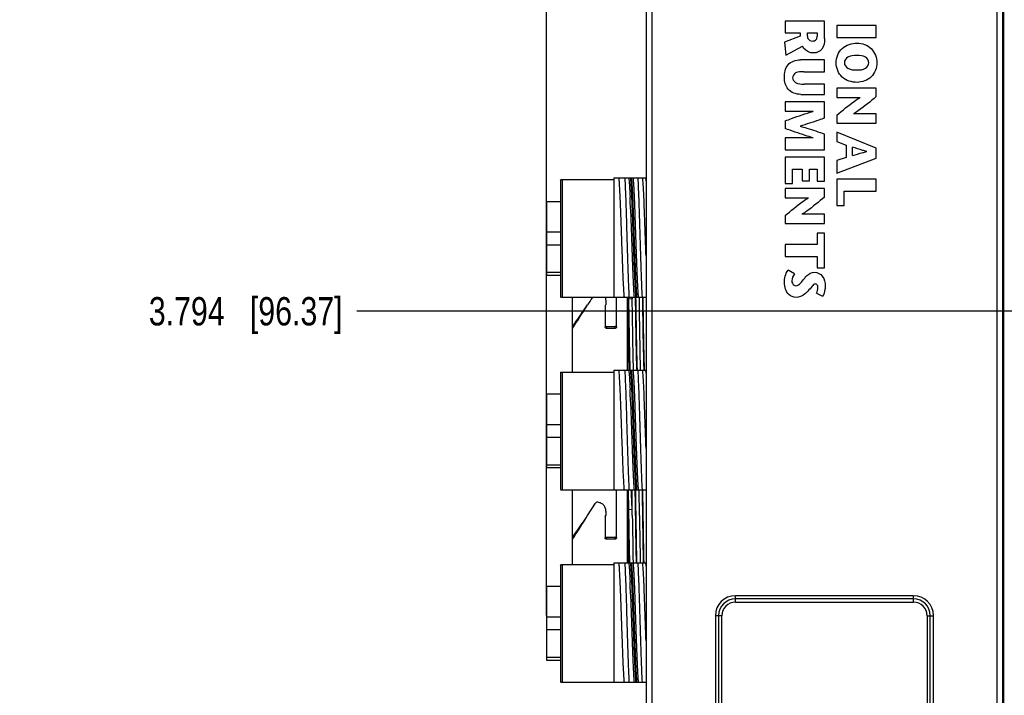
# Model space of a CAD drawing. Header units: inches. Extents: x 0 to 34, y 0 to 22.
# Tile 42 of 59: x 15.1 to 19.4, y 10.5 to 13.4. Entities that reach past the tile are written whole.
import ezdxf

# ---------------------------------------------------------------- set-up
doc = ezdxf.new("R2010")
doc.units = ezdxf.units.IN
doc.header["$LTSCALE"] = 1.87
doc.header["$MEASUREMENT"] = 0
doc.layers.get('0').update_dxf_attribs({"linetype": 'CONTINUOUS'})
doc.layers.add('DIMENSIONS', color=7, linetype='CONTINUOUS')
doc.styles.get("Standard").update_dxf_attribs({"font": 'txt', "width": 0.8})
doc.dimstyles.new('DIMSTYLE_1', dxfattribs={"dimtxt": 0.125, "dimasz": 0.18, "dimexe": 0.125, "dimexo": 0.0625, "dimgap": 0.03125, "dimtad": 0, "dimtih": 1, "dimtoh": 1, "dimdec": 3, "dimzin": 4, "dimdsep": 46, "dimtxsty": 'STANDARD', "dimblk": '_FILLED', "dimblk1": '_FILLED', "dimblk2": '_FILLED', "dimcen": 0.09, "dimadec": 0, "dimazin": 0, "dimtp": 0.001, "dimtm": 0.001, "dimtfac": 1, "dimtdec": 3, "dimtofl": 0, "dimtmove": 0, "dimatfit": 3, "dimldrblk": '_FILLED', "dimfxl": 1, "dimtolj": 1, "dimtzin": 4, "dimarcsym": 0})
doc.dimstyles.new('DIMSTYLE_2', dxfattribs={"dimtxt": 0.125, "dimasz": 0.18, "dimexe": 0.125, "dimexo": 0.0625, "dimgap": 0.0625, "dimtad": 0, "dimtih": 1, "dimtoh": 1, "dimdec": 3, "dimzin": 4, "dimdsep": 46, "dimtxsty": 'STANDARD', "dimblk": '_FILLED', "dimblk1": '_FILLED', "dimblk2": '_FILLED', "dimcen": 0.09, "dimadec": 0, "dimazin": 0, "dimtp": 0.001, "dimtm": 0.001, "dimtfac": 1, "dimtdec": 3, "dimtofl": 0, "dimtmove": 0, "dimatfit": 3, "dimldrblk": '_FILLED', "dimfxl": 1, "dimtolj": 1, "dimtzin": 4, "dimarcsym": 0})

# ---------------------------------------------------------------- blocks, each defined once
blk = doc.blocks.new('*D2')
at = {"layer": 'DIMENSIONS', "color": 2, "linetype": 'CONTINUOUS'}
blk.add_line((20.8037, 12.1534), (16.5649, 12.1534), dxfattribs=at)
at = {"layer": 'DIMENSIONS', "color": 2, "linetype": 'CONTINUOUS', "insert": (16.5024, 12.2159), "char_height": 0.125, "width": 1.325, "attachment_point": 3, "line_spacing_factor": 0.9}
blk.add_mtext('3.794{\\Ftxt.shx;\\W1.000000;\\H0.125000; }[96.37]', dxfattribs=at)
blk = doc.blocks.new('_FILLED')
at = {"color": 0, "linetype": 'BYBLOCK'}
blk.add_solid([(0, 0), (-1, 0.174), (-1, -0.174)], dxfattribs=at)
blk = doc.blocks.new('*D3')
at = {"layer": 'DIMENSIONS', "color": 2, "linetype": 'CONTINUOUS'}
blk.add_line((19.3717, 14.6534), (16.5649, 14.6534), dxfattribs=at)
at = {"layer": 'DIMENSIONS', "color": 2, "linetype": 'CONTINUOUS', "insert": (16.5024, 14.7159), "char_height": 0.125, "width": 1.425, "attachment_point": 3, "line_spacing_factor": 0.9}
blk.add_mtext('6.294{\\Ftxt.shx;\\W1.000000;\\H0.125000; }[159.87]', dxfattribs=at)
blk = doc.blocks.new('*D4')
at = {"layer": 'DIMENSIONS', "color": 2, "linetype": 'CONTINUOUS'}
blk.add_line((18.1807, 15.9474), (16.5649, 15.9474), dxfattribs=at)
at = {"layer": 'DIMENSIONS', "color": 2, "linetype": 'CONTINUOUS', "insert": (16.5024, 16.0099), "char_height": 0.125, "width": 1.425, "attachment_point": 3, "line_spacing_factor": 0.9}
blk.add_mtext('7.588{\\Ftxt.shx;\\W1.000000;\\H0.125000; }[192.73]', dxfattribs=at)
blk = doc.blocks.new('*D15')
at = {"layer": 'DIMENSIONS', "color": 2, "linetype": 'CONTINUOUS'}
blk.add_line((17.4026, 10.8099), (17.4026, 16.6349), dxfattribs=at)
at = {"layer": 'DIMENSIONS', "color": 2, "linetype": 'CONTINUOUS', "insert": (17.3401, 16.6974), "char_height": 0.125, "width": 1.825, "attachment_point": 1, "rotation": 90, "line_spacing_factor": 0.9}
blk.add_mtext('3X 12.485{\\Ftxt.shx;\\W1.000000;\\H0.125000; }[317.11]', dxfattribs=at)
blk = doc.blocks.new('*D17')
at = {"layer": 'DIMENSIONS', "color": 2, "linetype": 'CONTINUOUS'}
for p, q in [((29.5057, 15.9474), (31.5122, 15.9474)), ((31.3872, 15.9474), (31.3872, 12.2709)), ((31.3872, 8.3444), (31.3872, 12.0209)), ((18.8503, 8.3444), (31.5122, 8.3444))]:
    blk.add_line(p, q, dxfattribs=at)
at = {"layer": 'DIMENSIONS', "color": 2, "linetype": 'CONTINUOUS', "xscale": 0.18, "yscale": 0.18, "zscale": 0.18}
for p, rotation in [((31.3872, 15.9474), 90), ((31.3872, 8.3444), 270)]:
    blk.add_blockref('_FILLED', p, dxfattribs=dict(at, rotation=rotation))
at = {"layer": 'DIMENSIONS', "color": 2, "linetype": 'CONTINUOUS', "insert": (31.3872, 12.2084), "char_height": 0.125, "width": 1.625, "attachment_point": 2, "line_spacing_factor": 0.9}
blk.add_mtext('(7.603{\\Ftxt.shx;\\W1.000000;\\H0.125000; }[193.12])', dxfattribs=at)

msp = doc.modelspace()

# ---------------------------------------------------------------- linework, layer by layer
at = {"color": 7, "linetype": 'CONTINUOUS'}
for p, q in [((19.3918, 8.4028), (19.3918, 15.904)), ((19.4168, 8.4272), (19.4168, 15.8796)), ((19.4211, 8.4229), (19.4211, 15.8839)), ((17.8426, 15.5034), (17.8426, 8.8034)), ((17.867, 15.5034), (17.867, 8.8034)), ((18.4556, 13.4348), (18.4556, 13.3823)), ((18.63, 13.4348), (18.4556, 13.4348)), ((18.63, 13.3572), (18.63, 13.4348)), ((18.6839, 13.4152), (18.6839, 13.3626)), ((18.8582, 13.4152), (18.6839, 13.4152)), ((18.8582, 13.3626), (18.8582, 13.4152)), ((18.5216, 13.3686), (18.4527, 13.341)), ((18.4556, 13.3823), (18.5216, 13.3823)), ((18.5216, 13.3823), (18.5216, 13.3686)), ((18.5545, 13.3674), (18.5545, 13.3823)), ((18.5545, 13.3823), (18.5973, 13.3823)), ((18.5973, 13.3823), (18.5973, 13.3684)), ((18.6839, 13.3626), (18.8582, 13.3626)), ((18.4527, 13.341), (18.4584, 13.2847)), ((18.4584, 13.2847), (18.5331, 13.3233)), ((18.63, 13.2633), (18.5234, 13.2633)), ((18.63, 13.2107), (18.63, 13.2633)), ((18.5388, 13.2107), (18.63, 13.2107)), ((18.63, 13.1565), (18.5396, 13.1565)), ((18.63, 13.1111), (18.63, 13.1565)), ((18.6839, 13.1391), (18.6839, 13.0977)), ((18.8582, 13.1391), (18.6839, 13.1391)), ((18.8582, 13.101), (18.8582, 13.1391)), ((18.5246, 13.1111), (18.63, 13.1111)), ((18.6839, 13.0977), (18.7868, 13.0977)), ((18.4556, 13.0778), (18.4556, 13.0365)), ((18.63, 13.0778), (18.4556, 13.0778)), ((18.63, 13.0066), (18.63, 13.0778)), ((18.4556, 13.0365), (18.5791, 13.0364)), ((18.6839, 13.019), (18.6839, 12.9839)), ((18.8582, 13.0253), (18.7576, 13.0253)), ((18.8582, 12.9839), (18.8582, 13.0253)), ((18.4556, 12.9939), (18.4556, 12.9608)), ((18.6839, 12.9839), (18.8582, 12.9839)), ((18.5791, 12.919), (18.4556, 12.9189)), ((18.4556, 12.9189), (18.4556, 12.8664)), ((18.63, 12.8664), (18.63, 12.9361)), ((18.6839, 12.9448), (18.6839, 12.9037)), ((18.8582, 12.8739), (18.6839, 12.9448)), ((18.4556, 12.8664), (18.63, 12.8664)), ((18.6839, 12.9037), (18.7255, 12.8871)), ((18.7255, 12.8871), (18.7255, 12.833)), ((18.7531, 12.8415), (18.7531, 12.8781)), ((18.8582, 12.8298), (18.8582, 12.8739)), ((18.4556, 12.8341), (18.4556, 12.7175)), ((18.63, 12.8341), (18.4556, 12.8341)), ((18.63, 12.7282), (18.63, 12.8341)), ((18.7255, 12.833), (18.6839, 12.8193)), ((18.6839, 12.7635), (18.8582, 12.8298)), ((18.4883, 12.7175), (18.4883, 12.7815)), ((18.4883, 12.7815), (18.5303, 12.7815)), ((18.5303, 12.7815), (18.5303, 12.7295)), ((18.563, 12.7295), (18.563, 12.7815)), ((18.563, 12.7815), (18.5973, 12.7815)), ((18.5973, 12.7815), (18.5973, 12.7282)), ((18.6839, 12.8193), (18.6839, 12.7635)), ((17.4636, 12.7328), (17.4656, 12.7348)), ((17.4656, 12.7348), (17.6998, 12.7348)), ((17.4715, 12.7348), (17.4715, 12.2151)), ((17.6998, 12.7427), (17.6998, 12.2151)), ((17.6998, 12.7427), (17.8419, 12.7427)), ((17.8419, 12.728), (17.8403, 12.7427)), ((18.6839, 12.737), (18.6839, 12.6207)), ((18.8582, 12.737), (18.6839, 12.737)), ((18.8582, 12.6844), (18.8582, 12.737)), ((17.4636, 12.7328), (17.4636, 12.2171)), ((18.4556, 12.7175), (18.4883, 12.7175)), ((18.4556, 12.6957), (18.4556, 12.6543)), ((18.63, 12.6957), (18.4556, 12.6957)), ((18.5303, 12.7295), (18.563, 12.7295)), ((18.5973, 12.7282), (18.63, 12.7282)), ((18.63, 12.6576), (18.63, 12.6957)), ((18.4556, 12.6543), (18.5586, 12.6543)), ((18.7165, 12.6207), (18.7165, 12.6844)), ((18.7165, 12.6844), (18.8582, 12.6844)), ((17.4026, 12.6373), (17.4026, 12.3129)), ((17.4636, 12.6373), (17.4026, 12.6373)), ((18.6839, 12.6207), (18.7165, 12.6207)), ((18.4556, 12.5756), (18.4556, 12.5405)), ((18.63, 12.5819), (18.5293, 12.5819)), ((18.63, 12.5405), (18.63, 12.5819)), ((18.4556, 12.5405), (18.63, 12.5405)), ((17.4636, 12.5025), (17.4026, 12.5025)), ((18.5973, 12.4987), (18.5973, 12.4484)), ((18.63, 12.4987), (18.5973, 12.4987)), ((18.63, 12.3456), (18.63, 12.4987)), ((17.4026, 12.4474), (17.4636, 12.4474)), ((18.4556, 12.4484), (18.4556, 12.3959)), ((18.5973, 12.4484), (18.4556, 12.4484)), ((18.4556, 12.3959), (18.5973, 12.3959)), ((18.5973, 12.3959), (18.5973, 12.3456)), ((18.5973, 12.3456), (18.63, 12.3456)), ((17.4636, 12.324), (17.4026, 12.324)), ((17.4026, 12.3129), (17.4636, 12.3129)), ((18.4975, 12.3182), (18.4686, 12.3342)), ((17.4636, 12.2171), (17.4656, 12.2151)), ((17.4656, 12.2151), (17.8419, 12.2151)), ((17.5171, 11.8848), (17.5171, 12.2151)), ((17.712, 12.0852), (17.712, 12.2151)), ((17.7592, 12.2151), (17.7592, 11.8927)), ((17.7621, 12.2073), (17.7621, 12.2151)), ((17.7641, 12.2071), (17.764, 12.2151)), ((17.7661, 12.2071), (17.766, 12.2151)), ((17.7806, 12.2151), (17.7809, 12.2088)), ((17.7809, 12.2088), (17.7808, 12.2151)), ((17.7955, 12.2144), (17.7955, 12.2151)), ((17.7975, 12.2144), (17.7975, 12.2151)), ((17.8128, 12.182), (17.8123, 12.2152)), ((18.5938, 12.2328), (18.6212, 12.2194)), ((17.6608, 12.1781), (17.6647, 12.182)), ((17.6608, 12.1781), (17.6608, 12.0852)), ((17.6647, 12.2017), (17.6647, 12.182)), ((17.7641, 12.2071), (17.7621, 12.2073)), ((17.7661, 12.2071), (17.7641, 12.2071)), ((17.7809, 12.2088), (17.7661, 12.2071)), ((17.7813, 12.182), (17.7809, 12.2088)), ((17.6687, 12.0778), (17.6687, 12.0863)), ((17.6687, 12.0863), (17.7041, 12.0863)), ((17.7041, 12.0863), (17.7041, 12.0778)), ((17.7041, 12.0778), (17.6687, 12.0778)), ((17.8016, 11.9769), (17.8015, 11.981)), ((17.8315, 11.9612), (17.831, 11.9828)), ((17.4636, 11.8828), (17.4656, 11.8848)), ((17.4636, 11.8828), (17.4636, 11.3671)), ((17.4656, 11.8848), (17.6998, 11.8848)), ((17.4715, 11.8848), (17.4715, 11.3651)), ((17.6998, 11.8927), (17.6998, 11.3651)), ((17.6998, 11.8927), (17.8419, 11.8927)), ((17.7705, 11.8924), (17.7704, 11.8936)), ((17.7724, 11.8925), (17.7724, 11.8936)), ((17.8419, 11.878), (17.8403, 11.8927)), ((17.4026, 11.7873), (17.4026, 11.4629)), ((17.4636, 11.7873), (17.4026, 11.7873)), ((17.4636, 11.6525), (17.4026, 11.6525)), ((17.4026, 11.5974), (17.4636, 11.5974)), ((17.4636, 11.474), (17.4026, 11.474)), ((17.4026, 11.4629), (17.4636, 11.4629)), ((17.4636, 11.3671), (17.4656, 11.3651)), ((17.4656, 11.3651), (17.8419, 11.3651)), ((17.5171, 11.0348), (17.5171, 11.3651)), ((17.712, 11.1542), (17.712, 11.3651)), ((17.7592, 11.3651), (17.7592, 11.0427)), ((17.7621, 11.2763), (17.7613, 11.3652)), ((17.7641, 11.2761), (17.7627, 11.3652)), ((17.7661, 11.2761), (17.7646, 11.3652)), ((17.7809, 11.2778), (17.7801, 11.3653)), ((17.8128, 11.251), (17.811, 11.3654)), ((17.5842, 11.251), (17.6192, 11.3063)), ((17.6647, 11.2707), (17.6647, 11.251)), ((17.7641, 11.2761), (17.7621, 11.2763)), ((17.7621, 11.2763), (17.7645, 11.0421)), ((17.7661, 11.2761), (17.7641, 11.2761)), ((17.7809, 11.2778), (17.7661, 11.2761)), ((17.7813, 11.251), (17.7809, 11.2778)), ((17.6608, 11.2471), (17.6647, 11.251)), ((17.6608, 11.2471), (17.6608, 11.1542)), ((17.6687, 11.1468), (17.6687, 11.1553)), ((17.6687, 11.1553), (17.7041, 11.1553)), ((17.7041, 11.1468), (17.6687, 11.1468)), ((17.7041, 11.1553), (17.7041, 11.1468)), ((17.6998, 11.0427), (17.6998, 10.5151)), ((17.6998, 11.0427), (17.8419, 11.0427)), ((17.7997, 11.0421), (17.7996, 11.0458)), ((17.8016, 11.0459), (17.8015, 11.05)), ((17.8017, 11.0421), (17.8016, 11.0459)), ((17.8312, 11.042), (17.831, 11.0518)), ((17.8419, 11.028), (17.8403, 11.0427)), ((17.4636, 11.0328), (17.4656, 11.0348)), ((17.4636, 11.0328), (17.4636, 10.5171)), ((17.4656, 11.0348), (17.6998, 11.0348)), ((17.4715, 11.0348), (17.4715, 10.5151)), ((17.4026, 10.9373), (17.4026, 10.6129)), ((17.4636, 10.9373), (17.4026, 10.9373)), ((18.2364, 10.8692), (18.2364, 10.8975)), ((19.0224, 10.8975), (18.2364, 10.8975)), ((19.0224, 10.8834), (18.2364, 10.8834)), ((18.2364, 10.8692), (19.0224, 10.8692)), ((19.0224, 10.8692), (19.0224, 10.8975)), ((17.4636, 10.8025), (17.4026, 10.8025)), ((18.1481, 10.8092), (18.1481, 8.9292)), ((18.1764, 10.8092), (18.1481, 10.8092)), ((18.1622, 10.8092), (18.1622, 8.9292)), ((18.1764, 8.9292), (18.1764, 10.8092)), ((19.0824, 10.8092), (19.0824, 8.9292)), ((19.0824, 10.8092), (19.1107, 10.8092)), ((19.0965, 8.9292), (19.0965, 10.8092)), ((19.1107, 8.9292), (19.1107, 10.8092)), ((17.4026, 10.7474), (17.4636, 10.7474)), ((17.4636, 10.624), (17.4026, 10.624)), ((17.4026, 10.6129), (17.4636, 10.6129)), ((17.4636, 10.5171), (17.4656, 10.5151)), ((17.4656, 10.5151), (17.8419, 10.5151))]:
    msp.add_line(p, q, dxfattribs=at)
for centre, radius, start, end in [((10.0521, 12.3165), 7.7266, 2.13743, 2.53226), ((28.7563, 5.1429), 13.2048, 147.61656, 147.78656), ((17.6257, 12.2019), 0.0391, 0.28, 19.8663), ((17.6287, 12.2019), 0.036, 360, 0.3132), ((17.6287, 12.2019), 0.036, 359.6868, 360), ((10.0521, 11.4665), 7.7266, 2.13743, 2.53226), ((17.6554, 11.357), 0.0566, 359.994, 8.2955), ((-0.9713, 10.3995), 18.7727, 2.68174, 2.9484), ((17.6287, 11.2709), 0.036, 360, 0.3132), ((17.6287, 11.2709), 0.036, 359.6868, 360), ((61.1095, 11.8475), 43.3323, 180.78869, 181.06504), ((61.1376, 11.8474), 43.3289, 180.78868, 181.06506), ((10.0521, 10.6165), 7.7266, 2.13743, 2.53226), ((18.2364, 10.8092), 0.0883, 90, 180), ((18.2364, 10.8092), 0.0741, 90, 180), ((18.2364, 10.8092), 0.06, 90, 180), ((19.0224, 10.8092), 0.0883, 0, 90), ((19.0224, 10.8092), 0.0741, 0, 90), ((19.0224, 10.8092), 0.06, 0, 90)]:
    msp.add_arc(centre, radius, start, end, dxfattribs=at)
for points, knots in [([(18.5545, 13.3674), (18.5545, 13.3642), (18.5565, 13.3533), (18.5684, 13.3464), (18.5759, 13.3464)], [0, 0, 0, 0, 0.292253, 1, 1, 1, 1]), ([(18.5759, 13.3464), (18.5821, 13.3464), (18.5953, 13.3503), (18.5973, 13.3631), (18.5973, 13.3684)], [0, 0, 0, 0, 0.539183, 1, 1, 1, 1]), ([(18.63, 13.3572), (18.63, 13.3409), (18.6264, 13.3087), (18.5959, 13.2939), (18.5834, 13.2939)], [0, 0, 0, 0, 0.563574, 1, 1, 1, 1]), ([(18.5834, 13.2939), (18.5773, 13.2939), (18.5571, 13.2958), (18.5393, 13.3107), (18.5331, 13.3233)], [0, 0, 0, 0, 0.300683, 1, 1, 1, 1]), ([(18.6809, 13.2508), (18.6809, 13.2738), (18.6999, 13.3233), (18.7498, 13.3375), (18.773, 13.3375)], [0, 0, 0, 0, 0.496964, 1, 1, 1, 1]), ([(18.773, 13.3375), (18.7954, 13.3375), (18.8426, 13.3204), (18.8612, 13.2733), (18.8612, 13.2508)], [0, 0, 0, 0, 0.499246, 1, 1, 1, 1]), ([(18.4527, 13.1863), (18.4527, 13.2055), (18.4595, 13.2495), (18.5037, 13.2633), (18.5234, 13.2633)], [0, 0, 0, 0, 0.493073, 1, 1, 1, 1]), ([(18.773, 13.2827), (18.7594, 13.2827), (18.7342, 13.2835), (18.7172, 13.2606), (18.7172, 13.2508)], [0, 0, 0, 0, 0.583112, 1, 1, 1, 1]), ([(18.8248, 13.2508), (18.8248, 13.2603), (18.8099, 13.2825), (18.7858, 13.2827), (18.773, 13.2827)], [0, 0, 0, 0, 0.424924, 1, 1, 1, 1]), ([(18.5388, 13.2107), (18.5265, 13.2107), (18.5034, 13.2135), (18.489, 13.1923), (18.489, 13.1838)], [0, 0, 0, 0, 0.592965, 1, 1, 1, 1]), ([(18.773, 13.1642), (18.7498, 13.1642), (18.6999, 13.1784), (18.6809, 13.2279), (18.6809, 13.2508)], [0, 0, 0, 0, 0.503057, 1, 1, 1, 1]), ([(18.7172, 13.2508), (18.7172, 13.2411), (18.7342, 13.2182), (18.7594, 13.219), (18.773, 13.219)], [0, 0, 0, 0, 0.416863, 1, 1, 1, 1]), ([(18.8612, 13.2508), (18.8612, 13.2284), (18.8426, 13.1813), (18.7954, 13.1642), (18.773, 13.1642)], [0, 0, 0, 0, 0.500733, 1, 1, 1, 1]), ([(18.773, 13.219), (18.7858, 13.219), (18.8099, 13.2192), (18.8248, 13.2414), (18.8248, 13.2508)], [0, 0, 0, 0, 0.575099, 1, 1, 1, 1]), ([(18.5246, 13.1111), (18.5046, 13.1111), (18.4618, 13.1256), (18.4527, 13.168), (18.4527, 13.1863)], [0, 0, 0, 0, 0.52129, 1, 1, 1, 1]), ([(18.489, 13.1838), (18.489, 13.1758), (18.5044, 13.156), (18.5268, 13.1565), (18.5396, 13.1565)], [0, 0, 0, 0, 0.38451, 1, 1, 1, 1]), ([(18.6839, 13.019), (18.7096, 13.0403), (18.7423, 13.0683), (18.7781, 13.0927), (18.7865, 13.0976), (18.7868, 13.0977)], [0, 0, 0, 0, 0.773648, 0.992236, 1, 1, 1, 1]), ([(18.8582, 13.101), (18.8323, 13.0799), (18.8004, 13.0531), (18.7655, 13.0295), (18.7578, 13.0255), (18.7575, 13.0253)], [0, 0, 0, 0, 0.793224, 0.992829, 1, 1, 1, 1]), ([(18.4556, 12.9939), (18.4652, 12.9974), (18.5055, 13.0125), (18.5467, 13.0267), (18.5786, 13.0362), (18.5791, 13.0364)], [0, 0, 0, 0, 0.234656, 0.988685, 1, 1, 1, 1]), ([(18.63, 13.0066), (18.6216, 13.0036), (18.5861, 12.9908), (18.55, 12.9788), (18.522, 12.9708), (18.5217, 12.9707)], [0, 0, 0, 0, 0.233814, 0.99183, 1, 1, 1, 1]), ([(18.5791, 12.919), (18.5786, 12.9191), (18.5671, 12.9225), (18.5256, 12.9354), (18.4852, 12.9499), (18.4556, 12.9608)], [0, 0, 0, 0, 0.011328, 0.275817, 1, 1, 1, 1]), ([(18.5217, 12.9707), (18.522, 12.9706), (18.5321, 12.9679), (18.5685, 12.9573), (18.604, 12.945), (18.63, 12.9361)], [0, 0, 0, 0, 0.008172, 0.27664, 1, 1, 1, 1]), ([(18.8163, 12.8587), (18.816, 12.8588), (18.8099, 12.8604), (18.7887, 12.8664), (18.7681, 12.8734), (18.7531, 12.8781)], [0, 0, 0, 0, 0.014285, 0.286806, 1, 1, 1, 1]), ([(18.7531, 12.8415), (18.7681, 12.8456), (18.7887, 12.8516), (18.8099, 12.857), (18.816, 12.8586), (18.8163, 12.8586)], [0, 0, 0, 0, 0.712329, 0.985676, 1, 1, 1, 1]), ([(17.7337, 12.5026), (17.7328, 12.5299), (17.7314, 12.5696), (17.7295, 12.6207), (17.7281, 12.6544), (17.7266, 12.6839), (17.7252, 12.7084), (17.7239, 12.7275), (17.7228, 12.7383), (17.7222, 12.7427)], [0, 0, 0, 0, 0.340252, 0.49622, 0.63779, 0.761578, 0.864748, 0.944796, 1, 1, 1, 1]), ([(17.7479, 12.7427), (17.7488, 12.7263), (17.7505, 12.6892), (17.7527, 12.6281), (17.755, 12.5576), (17.7572, 12.482), (17.7595, 12.406), (17.7617, 12.3342), (17.764, 12.271), (17.7656, 12.2323), (17.7665, 12.2151)], [0, 0, 0, 0, 0.092895, 0.211171, 0.34759, 0.493809, 0.640868, 0.779748, 0.901948, 1, 1, 1, 1]), ([(17.7659, 12.7427), (17.7664, 12.738), (17.7674, 12.727), (17.7693, 12.6987), (17.7704, 12.6751), (17.7712, 12.6579)], [0, 0, 0, 0, 0.165627, 0.390531, 1, 1, 1, 1]), ([(17.7722, 12.7427), (17.7729, 12.7381), (17.7739, 12.7266), (17.7754, 12.7065), (17.7768, 12.6804), (17.7783, 12.649), (17.7798, 12.6132), (17.7818, 12.5593), (17.7843, 12.4883), (17.7871, 12.4039), (17.7896, 12.3366), (17.7916, 12.2885), (17.7931, 12.2591), (17.7946, 12.2351), (17.7957, 12.2211), (17.7963, 12.2151)], [0, 0, 0, 0, 0.026401, 0.065024, 0.114962, 0.174903, 0.24336, 0.318552, 0.481394, 0.646889, 0.798224, 0.86367, 0.920038, 0.96585, 1, 1, 1, 1]), ([(17.7767, 12.7427), (17.7773, 12.7381), (17.7784, 12.7266), (17.7799, 12.7065), (17.7813, 12.6804), (17.7828, 12.649), (17.7843, 12.6132), (17.7863, 12.5593), (17.7887, 12.4883), (17.7916, 12.4039), (17.7941, 12.3366), (17.7961, 12.2885), (17.7976, 12.2591), (17.7991, 12.2351), (17.8002, 12.2211), (17.8008, 12.2151)], [0, 0, 0, 0, 0.026401, 0.065024, 0.114962, 0.174903, 0.24336, 0.318552, 0.481394, 0.646889, 0.798225, 0.86367, 0.920038, 0.965851, 1, 1, 1, 1]), ([(17.784, 12.7427), (17.7846, 12.7375), (17.7857, 12.7251), (17.7871, 12.7037), (17.7885, 12.6768), (17.7905, 12.6321), (17.7929, 12.5683), (17.7956, 12.4865), (17.7984, 12.4037), (17.8012, 12.3277), (17.8035, 12.2719), (17.8056, 12.236), (17.8067, 12.2214), (17.8072, 12.2151)], [0, 0, 0, 0, 0.029609, 0.070537, 0.121871, 0.182357, 0.324933, 0.484783, 0.646783, 0.795601, 0.917163, 0.963991, 1, 1, 1, 1]), ([(17.8256, 12.2151), (17.8247, 12.2323), (17.823, 12.271), (17.8208, 12.3342), (17.8185, 12.406), (17.8163, 12.482), (17.814, 12.5576), (17.8118, 12.6281), (17.8095, 12.6892), (17.8079, 12.7263), (17.8069, 12.7427)], [0, 0, 0, 0, 0.098052, 0.220252, 0.359132, 0.506191, 0.65241, 0.788829, 0.907105, 1, 1, 1, 1]), ([(17.8419, 12.398), (17.8406, 12.4347), (17.8387, 12.4895), (17.8362, 12.5611), (17.8344, 12.611), (17.8326, 12.6554), (17.8307, 12.6925), (17.8291, 12.7181), (17.8278, 12.7338), (17.8271, 12.74), (17.8267, 12.7427)], [0, 0, 0, 0, 0.319265, 0.476316, 0.623091, 0.753681, 0.86277, 0.945968, 0.976785, 1, 1, 1, 1]), ([(18.4556, 12.5756), (18.4814, 12.5969), (18.514, 12.6249), (18.5498, 12.6493), (18.5583, 12.6542), (18.5586, 12.6543)], [0, 0, 0, 0, 0.773649, 0.992237, 1, 1, 1, 1]), ([(18.63, 12.6576), (18.6041, 12.6365), (18.5722, 12.6097), (18.5373, 12.5861), (18.5296, 12.5821), (18.5293, 12.5819)], [0, 0, 0, 0, 0.793224, 0.992829, 1, 1, 1, 1]), ([(17.7733, 12.6047), (17.7748, 12.5673), (17.7773, 12.4917), (17.7804, 12.3986), (17.7831, 12.3275), (17.785, 12.2823), (17.7868, 12.2456), (17.7883, 12.2241), (17.7891, 12.2151)], [0, 0, 0, 0, 0.287289, 0.58246, 0.71688, 0.834521, 0.930277, 1, 1, 1, 1]), ([(17.7463, 12.2151), (17.7456, 12.2214), (17.7445, 12.2361), (17.743, 12.2614), (17.7415, 12.2925), (17.7393, 12.3432), (17.7368, 12.4138), (17.7348, 12.4723), (17.7337, 12.5026)], [0, 0, 0, 0, 0.065593, 0.154232, 0.263588, 0.390577, 0.683193, 1, 1, 1, 1]), ([(18.5396, 12.2971), (18.5432, 12.3012), (18.5547, 12.3154), (18.573, 12.3259), (18.5861, 12.3259)], [0, 0, 0, 0, 0.294474, 1, 1, 1, 1]), ([(18.5861, 12.3259), (18.5989, 12.3259), (18.6267, 12.3092), (18.6329, 12.2798), (18.6329, 12.2649)], [0, 0, 0, 0, 0.462116, 1, 1, 1, 1]), ([(18.5039, 12.2144), (18.4926, 12.2144), (18.4621, 12.2276), (18.4527, 12.2608), (18.4527, 12.2794)], [0, 0, 0, 0, 0.378648, 1, 1, 1, 1]), ([(18.4853, 12.2883), (18.4853, 12.2809), (18.4899, 12.2685), (18.5006, 12.2664), (18.5034, 12.2664)], [0, 0, 0, 0, 0.722991, 1, 1, 1, 1]), ([(18.5896, 12.2739), (18.5838, 12.2739), (18.5715, 12.2609), (18.5628, 12.2494), (18.5562, 12.2423)], [0, 0, 0, 0, 0.371999, 1, 1, 1, 1]), ([(18.6003, 12.2585), (18.6003, 12.2607), (18.6, 12.2673), (18.594, 12.2739), (18.5896, 12.2739)], [0, 0, 0, 0, 0.34002, 1, 1, 1, 1]), ([(18.6329, 12.2649), (18.6329, 12.2597), (18.6315, 12.244), (18.6268, 12.2283), (18.6212, 12.2194)], [0, 0, 0, 0, 0.331002, 1, 1, 1, 1]), ([(17.7996, 11.9768), (17.7988, 12.0138), (17.7974, 12.093), (17.7962, 12.1722), (17.7955, 12.2144)], [0, 0, 0, 0, 0.467243, 1, 1, 1, 1]), ([(17.8015, 11.981), (17.8007, 12.0175), (17.7994, 12.0953), (17.7982, 12.1731), (17.7975, 12.2144)], [0, 0, 0, 0, 0.468937, 1, 1, 1, 1]), ([(17.831, 11.9828), (17.8302, 12.0192), (17.8289, 12.0966), (17.8277, 12.1741), (17.827, 12.2152)], [0, 0, 0, 0, 0.469705, 1, 1, 1, 1]), ([(17.8334, 11.9612), (17.8325, 12.0002), (17.831, 12.0848), (17.8297, 12.1695), (17.829, 12.2152)], [0, 0, 0, 0, 0.460224, 1, 1, 1, 1]), ([(18.5562, 12.2423), (18.5517, 12.2374), (18.5378, 12.2229), (18.5174, 12.2144), (18.5039, 12.2144)], [0, 0, 0, 0, 0.330993, 1, 1, 1, 1]), ([(17.5171, 12.0863), (17.5227, 12.094), (17.5455, 12.1257), (17.5675, 12.1578), (17.5842, 12.182)], [0, 0, 0, 0, 0.245729, 1, 1, 1, 1]), ([(17.5171, 12.0778), (17.5227, 12.0862), (17.5455, 12.1207), (17.5675, 12.1557), (17.5842, 12.182)], [0, 0, 0, 0, 0.245504, 1, 1, 1, 1]), ([(17.7621, 12.2073), (17.7624, 12.1753), (17.763, 12.1133), (17.7639, 12.0261), (17.7647, 11.9531), (17.7654, 11.91), (17.7658, 11.892)], [0, 0, 0, 0, 0.304966, 0.590017, 0.828947, 1, 1, 1, 1]), ([(17.7704, 11.8936), (17.7701, 11.9011), (17.7695, 11.9183), (17.7684, 11.9603), (17.7671, 12.0248), (17.7657, 12.1122), (17.7647, 12.1747), (17.7641, 12.2071)], [0, 0, 0, 0, 0.071728, 0.164177, 0.401763, 0.689693, 1, 1, 1, 1]), ([(17.7724, 11.8936), (17.7721, 11.9011), (17.7715, 11.9183), (17.7704, 11.9603), (17.7691, 12.0248), (17.7676, 12.1122), (17.7666, 12.1747), (17.7661, 12.2071)], [0, 0, 0, 0, 0.071728, 0.164177, 0.401763, 0.689693, 1, 1, 1, 1]), ([(17.7865, 11.8922), (17.786, 11.91), (17.7851, 11.9508), (17.7833, 12.0474), (17.7821, 12.1263), (17.7813, 12.182)], [0, 0, 0, 0, 0.183536, 0.42269, 1, 1, 1, 1]), ([(17.818, 11.8922), (17.8175, 11.9099), (17.8165, 11.9507), (17.8148, 12.0474), (17.8136, 12.1263), (17.8128, 12.182)], [0, 0, 0, 0, 0.183475, 0.422617, 1, 1, 1, 1]), ([(17.6608, 12.0931), (17.6608, 12.0923), (17.6612, 12.0904), (17.6623, 12.089), (17.663, 12.0884)], [0, 0, 0, 0, 0.496424, 1, 1, 1, 1]), ([(17.6687, 12.0778), (17.6676, 12.0778), (17.6656, 12.0782), (17.663, 12.0798), (17.6612, 12.0823), (17.6608, 12.0843), (17.6608, 12.0852)], [0, 0, 0, 0, 0.256139, 0.508499, 0.755788, 1, 1, 1, 1]), ([(17.663, 12.0884), (17.6638, 12.0877), (17.6656, 12.0866), (17.6676, 12.0863), (17.6687, 12.0863)], [0, 0, 0, 0, 0.496405, 1, 1, 1, 1]), ([(17.7041, 12.0863), (17.7051, 12.0863), (17.7072, 12.0867), (17.709, 12.0877), (17.7098, 12.0884)], [0, 0, 0, 0, 0.503571, 1, 1, 1, 1]), ([(17.712, 12.0852), (17.712, 12.0842), (17.7115, 12.0822), (17.7097, 12.0797), (17.7071, 12.0781), (17.7051, 12.0778), (17.7041, 12.0778)], [0, 0, 0, 0, 0.249212, 0.499805, 0.75041, 1, 1, 1, 1]), ([(17.7098, 12.0884), (17.7104, 12.089), (17.7116, 12.0905), (17.712, 12.0923), (17.712, 12.0931)], [0, 0, 0, 0, 0.503589, 1, 1, 1, 1]), ([(17.802, 11.892), (17.8015, 11.9038), (17.8006, 11.9321), (17.8, 11.9603), (17.7996, 11.9768)], [0, 0, 0, 0, 0.417442, 1, 1, 1, 1]), ([(17.8039, 11.892), (17.8034, 11.9038), (17.8026, 11.9321), (17.8019, 11.9604), (17.8016, 11.9769)], [0, 0, 0, 0, 0.417424, 1, 1, 1, 1]), ([(17.8335, 11.8918), (17.8331, 11.9016), (17.8323, 11.9247), (17.8318, 11.9479), (17.8315, 11.9612)], [0, 0, 0, 0, 0.423674, 1, 1, 1, 1]), ([(17.8355, 11.8918), (17.835, 11.9016), (17.8343, 11.9247), (17.8337, 11.9479), (17.8334, 11.9612)], [0, 0, 0, 0, 0.423655, 1, 1, 1, 1]), ([(17.7337, 11.6526), (17.7328, 11.6799), (17.7314, 11.7196), (17.7295, 11.7707), (17.7281, 11.8044), (17.7266, 11.8339), (17.7252, 11.8584), (17.7239, 11.8775), (17.7228, 11.8883), (17.7222, 11.8927)], [0, 0, 0, 0, 0.340252, 0.49622, 0.63779, 0.761578, 0.864748, 0.944796, 1, 1, 1, 1]), ([(17.7479, 11.8927), (17.7488, 11.8763), (17.7505, 11.8392), (17.7527, 11.7781), (17.755, 11.7076), (17.7572, 11.632), (17.7595, 11.556), (17.7617, 11.4842), (17.764, 11.421), (17.7656, 11.3823), (17.7665, 11.3651)], [0, 0, 0, 0, 0.092895, 0.211171, 0.34759, 0.493809, 0.640868, 0.779748, 0.901948, 1, 1, 1, 1]), ([(17.7659, 11.8927), (17.7664, 11.888), (17.7674, 11.877), (17.7693, 11.8487), (17.7704, 11.8251), (17.7712, 11.8079)], [0, 0, 0, 0, 0.165627, 0.390531, 1, 1, 1, 1]), ([(17.7722, 11.8927), (17.7729, 11.8881), (17.7739, 11.8766), (17.7754, 11.8565), (17.7768, 11.8304), (17.7783, 11.799), (17.7798, 11.7632), (17.7818, 11.7093), (17.7843, 11.6383), (17.7871, 11.5539), (17.7896, 11.4866), (17.7916, 11.4385), (17.7931, 11.4091), (17.7946, 11.3851), (17.7957, 11.3711), (17.7963, 11.3651)], [0, 0, 0, 0, 0.026401, 0.065024, 0.114962, 0.174903, 0.24336, 0.318552, 0.481394, 0.646889, 0.798224, 0.86367, 0.920038, 0.96585, 1, 1, 1, 1]), ([(17.7767, 11.8927), (17.7773, 11.8881), (17.7784, 11.8766), (17.7799, 11.8565), (17.7813, 11.8304), (17.7828, 11.799), (17.7843, 11.7632), (17.7863, 11.7093), (17.7887, 11.6383), (17.7916, 11.5539), (17.7941, 11.4866), (17.7961, 11.4385), (17.7976, 11.4091), (17.7991, 11.3851), (17.8002, 11.3711), (17.8008, 11.3651)], [0, 0, 0, 0, 0.026401, 0.065024, 0.114962, 0.174903, 0.24336, 0.318552, 0.481394, 0.646889, 0.798225, 0.86367, 0.920038, 0.965851, 1, 1, 1, 1]), ([(17.784, 11.8927), (17.7846, 11.8875), (17.7857, 11.8751), (17.7871, 11.8537), (17.7885, 11.8268), (17.7905, 11.7821), (17.7929, 11.7183), (17.7956, 11.6365), (17.7984, 11.5537), (17.8012, 11.4777), (17.8035, 11.4219), (17.8056, 11.386), (17.8067, 11.3714), (17.8072, 11.3651)], [0, 0, 0, 0, 0.029609, 0.070537, 0.121871, 0.182357, 0.324933, 0.484783, 0.646783, 0.795601, 0.917163, 0.963991, 1, 1, 1, 1]), ([(17.8256, 11.3651), (17.8247, 11.3823), (17.823, 11.421), (17.8208, 11.4842), (17.8185, 11.556), (17.8163, 11.632), (17.814, 11.7076), (17.8118, 11.7781), (17.8095, 11.8392), (17.8079, 11.8763), (17.8069, 11.8927)], [0, 0, 0, 0, 0.098052, 0.220252, 0.359132, 0.506191, 0.65241, 0.788829, 0.907105, 1, 1, 1, 1]), ([(17.8419, 11.548), (17.8406, 11.5847), (17.8387, 11.6395), (17.8362, 11.7111), (17.8344, 11.761), (17.8326, 11.8054), (17.8307, 11.8425), (17.8291, 11.8681), (17.8278, 11.8838), (17.8271, 11.89), (17.8267, 11.8927)], [0, 0, 0, 0, 0.319265, 0.476316, 0.623091, 0.753681, 0.86277, 0.945968, 0.976785, 1, 1, 1, 1]), ([(17.7733, 11.7547), (17.7748, 11.7173), (17.7773, 11.6417), (17.7804, 11.5486), (17.7831, 11.4775), (17.785, 11.4323), (17.7868, 11.3956), (17.7883, 11.3741), (17.7891, 11.3651)], [0, 0, 0, 0, 0.287289, 0.58246, 0.71688, 0.834521, 0.930277, 1, 1, 1, 1]), ([(17.7463, 11.3651), (17.7456, 11.3714), (17.7445, 11.3861), (17.743, 11.4114), (17.7415, 11.4425), (17.7393, 11.4932), (17.7368, 11.5638), (17.7348, 11.6223), (17.7337, 11.6526)], [0, 0, 0, 0, 0.065593, 0.154232, 0.263588, 0.390577, 0.683193, 1, 1, 1, 1]), ([(17.7996, 11.0458), (17.7985, 11.0965), (17.7968, 11.203), (17.7951, 11.3095), (17.7942, 11.3653)], [0, 0, 0, 0, 0.475951, 1, 1, 1, 1]), ([(17.8015, 11.05), (17.8005, 11.1002), (17.7987, 11.2053), (17.7971, 11.3104), (17.7961, 11.3654)], [0, 0, 0, 0, 0.477597, 1, 1, 1, 1]), ([(17.831, 11.0518), (17.83, 11.1018), (17.8282, 11.2064), (17.8266, 11.3109), (17.8257, 11.3654)], [0, 0, 0, 0, 0.478314, 1, 1, 1, 1]), ([(17.8332, 11.042), (17.8321, 11.0932), (17.8303, 11.201), (17.8286, 11.3088), (17.8276, 11.3655)], [0, 0, 0, 0, 0.474415, 1, 1, 1, 1]), ([(17.626, 11.3099), (17.6247, 11.31), (17.622, 11.3093), (17.6199, 11.3074), (17.6192, 11.3063)], [0, 0, 0, 0, 0.501678, 1, 1, 1, 1]), ([(17.6647, 11.2711), (17.6647, 11.2761), (17.6627, 11.2863), (17.6541, 11.2991), (17.6412, 11.3077), (17.6311, 11.3099), (17.626, 11.3099)], [0, 0, 0, 0, 0.249768, 0.499399, 0.749465, 1, 1, 1, 1]), ([(17.7682, 11.0423), (17.7674, 11.0786), (17.766, 11.1565), (17.7648, 11.2345), (17.7641, 11.2761)], [0, 0, 0, 0, 0.465431, 1, 1, 1, 1]), ([(17.7702, 11.0422), (17.7694, 11.0785), (17.768, 11.1565), (17.7668, 11.2344), (17.7661, 11.2761)], [0, 0, 0, 0, 0.465386, 1, 1, 1, 1]), ([(17.5171, 11.1553), (17.5227, 11.163), (17.5455, 11.1947), (17.5675, 11.2268), (17.5842, 11.251)], [0, 0, 0, 0, 0.245729, 1, 1, 1, 1]), ([(17.5171, 11.1468), (17.5227, 11.1552), (17.5455, 11.1897), (17.5675, 11.2247), (17.5842, 11.251)], [0, 0, 0, 0, 0.245504, 1, 1, 1, 1]), ([(17.6608, 11.1621), (17.6608, 11.1613), (17.6612, 11.1594), (17.6623, 11.158), (17.663, 11.1574)], [0, 0, 0, 0, 0.496424, 1, 1, 1, 1]), ([(17.6687, 11.1468), (17.6676, 11.1468), (17.6656, 11.1472), (17.663, 11.1488), (17.6612, 11.1513), (17.6608, 11.1533), (17.6608, 11.1542)], [0, 0, 0, 0, 0.256139, 0.508499, 0.755788, 1, 1, 1, 1]), ([(17.663, 11.1574), (17.6638, 11.1567), (17.6656, 11.1556), (17.6676, 11.1553), (17.6687, 11.1553)], [0, 0, 0, 0, 0.496405, 1, 1, 1, 1]), ([(17.7041, 11.1553), (17.7051, 11.1553), (17.7072, 11.1557), (17.709, 11.1567), (17.7098, 11.1574)], [0, 0, 0, 0, 0.503571, 1, 1, 1, 1]), ([(17.712, 11.1542), (17.712, 11.1532), (17.7115, 11.1512), (17.7097, 11.1487), (17.7071, 11.1471), (17.7051, 11.1468), (17.7041, 11.1468)], [0, 0, 0, 0, 0.249212, 0.499805, 0.75041, 1, 1, 1, 1]), ([(17.7098, 11.1574), (17.7104, 11.158), (17.7116, 11.1595), (17.712, 11.1613), (17.712, 11.1621)], [0, 0, 0, 0, 0.503589, 1, 1, 1, 1]), ([(17.7337, 10.8026), (17.7328, 10.8299), (17.7314, 10.8696), (17.7295, 10.9207), (17.7281, 10.9544), (17.7266, 10.9839), (17.7252, 11.0084), (17.7239, 11.0275), (17.7228, 11.0383), (17.7222, 11.0427)], [0, 0, 0, 0, 0.340252, 0.49622, 0.63779, 0.761578, 0.864748, 0.944796, 1, 1, 1, 1]), ([(17.7479, 11.0427), (17.7488, 11.0263), (17.7505, 10.9892), (17.7527, 10.9281), (17.755, 10.8576), (17.7572, 10.782), (17.7595, 10.706), (17.7617, 10.6342), (17.764, 10.571), (17.7656, 10.5323), (17.7665, 10.5151)], [0, 0, 0, 0, 0.092895, 0.211171, 0.34759, 0.493809, 0.640868, 0.779748, 0.901948, 1, 1, 1, 1]), ([(17.7659, 11.0427), (17.7664, 11.038), (17.7674, 11.027), (17.7693, 10.9987), (17.7704, 10.9751), (17.7712, 10.9579)], [0, 0, 0, 0, 0.165627, 0.390531, 1, 1, 1, 1]), ([(17.7722, 11.0427), (17.7729, 11.0381), (17.7739, 11.0266), (17.7754, 11.0065), (17.7768, 10.9804), (17.7783, 10.949), (17.7798, 10.9132), (17.7818, 10.8593), (17.7843, 10.7883), (17.7871, 10.7039), (17.7896, 10.6366), (17.7916, 10.5885), (17.7931, 10.5591), (17.7946, 10.5351), (17.7957, 10.5211), (17.7963, 10.5151)], [0, 0, 0, 0, 0.026401, 0.065024, 0.114962, 0.174903, 0.24336, 0.318552, 0.481394, 0.646889, 0.798224, 0.86367, 0.920038, 0.96585, 1, 1, 1, 1]), ([(17.7767, 11.0427), (17.7773, 11.0381), (17.7784, 11.0266), (17.7799, 11.0065), (17.7813, 10.9804), (17.7828, 10.949), (17.7843, 10.9132), (17.7863, 10.8593), (17.7887, 10.7883), (17.7916, 10.7039), (17.7941, 10.6366), (17.7961, 10.5885), (17.7976, 10.5591), (17.7991, 10.5351), (17.8002, 10.5211), (17.8008, 10.5151)], [0, 0, 0, 0, 0.026401, 0.065024, 0.114962, 0.174903, 0.24336, 0.318552, 0.481394, 0.646889, 0.798225, 0.86367, 0.920038, 0.965851, 1, 1, 1, 1]), ([(17.784, 11.0427), (17.7846, 11.0375), (17.7857, 11.0251), (17.7871, 11.0037), (17.7885, 10.9768), (17.7905, 10.9321), (17.7929, 10.8683), (17.7956, 10.7865), (17.7984, 10.7037), (17.8012, 10.6277), (17.8035, 10.5719), (17.8056, 10.536), (17.8067, 10.5214), (17.8072, 10.5151)], [0, 0, 0, 0, 0.029609, 0.070537, 0.121871, 0.182357, 0.324933, 0.484783, 0.646783, 0.795601, 0.917163, 0.963991, 1, 1, 1, 1]), ([(17.8256, 10.5151), (17.8247, 10.5323), (17.823, 10.571), (17.8208, 10.6342), (17.8185, 10.706), (17.8163, 10.782), (17.814, 10.8576), (17.8118, 10.9281), (17.8095, 10.9892), (17.8079, 11.0263), (17.8069, 11.0427)], [0, 0, 0, 0, 0.098052, 0.220252, 0.359132, 0.506191, 0.65241, 0.788829, 0.907105, 1, 1, 1, 1]), ([(17.8419, 10.698), (17.8406, 10.7347), (17.8387, 10.7895), (17.8362, 10.8611), (17.8344, 10.911), (17.8326, 10.9554), (17.8307, 10.9925), (17.8291, 11.0181), (17.8278, 11.0338), (17.8271, 11.04), (17.8267, 11.0427)], [0, 0, 0, 0, 0.319265, 0.476316, 0.623091, 0.753681, 0.86277, 0.945968, 0.976785, 1, 1, 1, 1]), ([(17.7733, 10.9047), (17.7748, 10.8673), (17.7773, 10.7917), (17.7804, 10.6986), (17.7831, 10.6275), (17.785, 10.5823), (17.7868, 10.5456), (17.7883, 10.5241), (17.7891, 10.5151)], [0, 0, 0, 0, 0.287289, 0.58246, 0.71688, 0.834521, 0.930277, 1, 1, 1, 1]), ([(17.7463, 10.5151), (17.7456, 10.5214), (17.7445, 10.5361), (17.743, 10.5614), (17.7415, 10.5925), (17.7393, 10.6432), (17.7368, 10.7138), (17.7348, 10.7723), (17.7337, 10.8026)], [0, 0, 0, 0, 0.065593, 0.154232, 0.263588, 0.390577, 0.683193, 1, 1, 1, 1])]:
    msp.add_open_spline(points, degree=3, knots=knots, dxfattribs=at)
for points in [[(18.4527, 12.2794), (18.4527, 12.2984), (18.4567, 12.3193), (18.4686, 12.3342)], [(18.4975, 12.3182), (18.4909, 12.3097), (18.4853, 12.2991), (18.4853, 12.2883)], [(18.5034, 12.2664), (18.5192, 12.2664), (18.5292, 12.2852), (18.5396, 12.2971)], [(18.5938, 12.2328), (18.5984, 12.2403), (18.6003, 12.2496), (18.6003, 12.2585)]]:
    msp.add_open_spline(points, degree=3, dxfattribs=at)

# ---------------------------------------------------------------- dimensions: what is measured, and where the dimension line sits
at = {"layer": 'DIMENSIONS', "color": 2, "linetype": 'CONTINUOUS'}
dim = msp.add_ordinate_dim(feature_location=(17.4026, 10.8099), offset=(0, 5.825), dtype=1, origin=(29.8872, 10.7474), text='3X <>', dimstyle='DIMSTYLE_1', dxfattribs=at)
dim.commit()
dim.dimension.update_dxf_attribs({"geometry": '*D15', "text_midpoint": (17.4026, 17.6099)})
for feature_location, offset, origin, picture, middle in [((18.1807, 15.9474), (-1.6158, 0), (18.2432, 8.3594), '*D4', (15.7899, 15.9474)), ((19.3717, 14.6534), (-2.8068, 0), (19.4342, 8.3594), '*D3', (15.7899, 14.6534)), ((20.8037, 12.1534), (-4.2388, 0), (20.8662, 8.3594), '*D2', (15.8399, 12.1534))]:
    dim = msp.add_ordinate_dim(feature_location=feature_location, offset=offset, dtype=0, origin=origin, dimstyle='DIMSTYLE_1', dxfattribs=at)
    dim.commit()
    dim.dimension.update_dxf_attribs({"geometry": picture, "text_midpoint": middle})
dim = msp.add_linear_dim(base=(31.3872, 15.9474), p1=(18.7878, 8.3444), p2=(29.4432, 15.9474), angle=90, text='(<>)', dimstyle='DIMSTYLE_2', dxfattribs=at)
dim.commit()
dim.dimension.update_dxf_attribs({"geometry": '*D17', "text_midpoint": (31.3872, 12.1459), "dimtype": 160})

doc.saveas('drawing.dxf')
